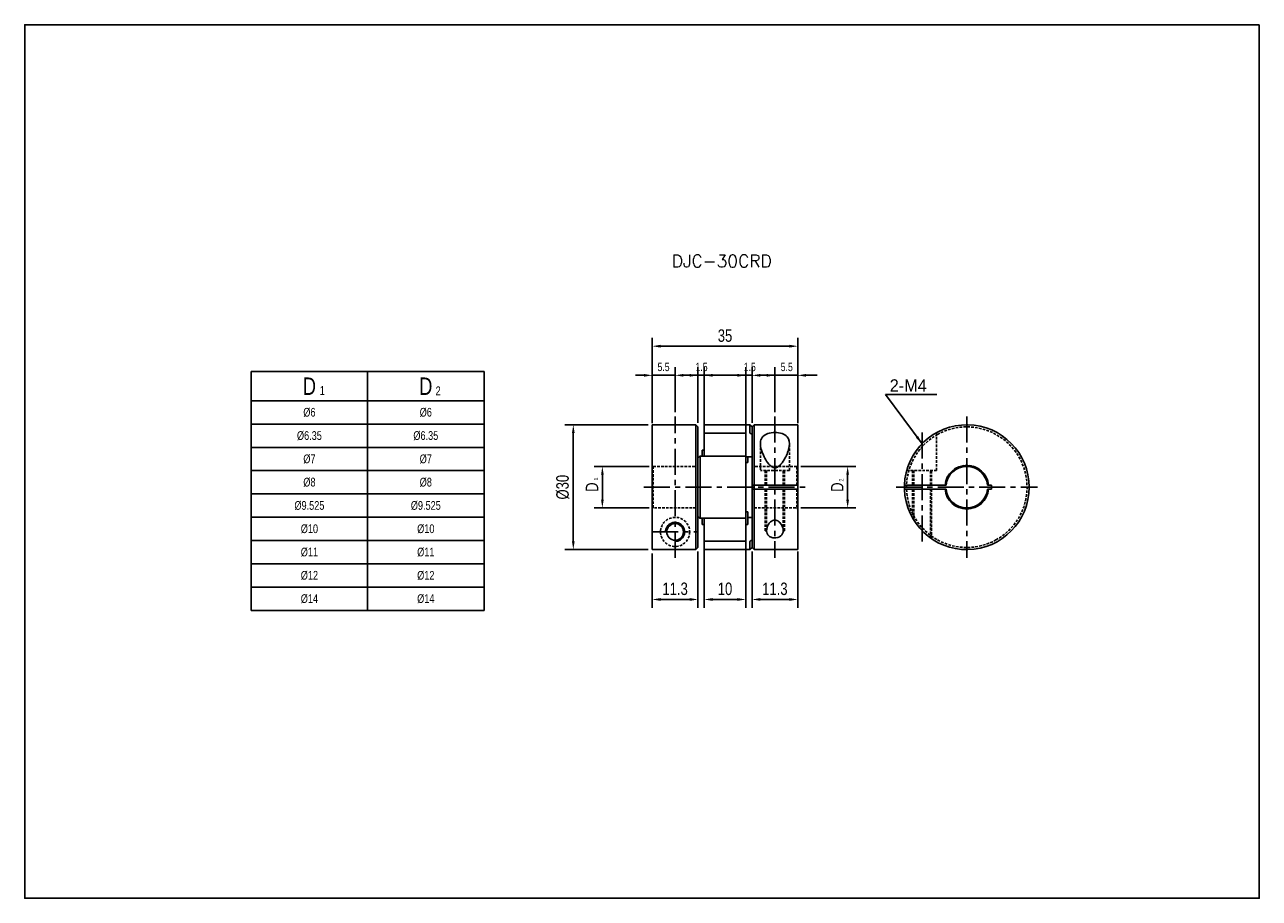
# Model space of a CAD drawing. Header units: millimetres. Extents: x 0 to 297, y 0 to 210.
import ezdxf

# ---------------------------------------------------------------- set-up
doc = ezdxf.new("R2010")
doc.units = ezdxf.units.MM
doc.header["$LTSCALE"] = 5
for name, pattern in [('CENTER', [2, 1.25, -0.25, 0.25, -0.25]), ('DASHED', [0.75, 0.5, -0.25]), ('HIDDEN2', [0.1875, 0.125, -0.0625])]:
    doc.linetypes.add(name, pattern=pattern)
doc.layers.get('0').update_dxf_attribs({"linetype": 'CONTINUOUS'})
doc.layers.get('Defpoints').update_dxf_attribs({"linetype": 'CONTINUOUS'})
for name, color, linetype in [('BM', 2, 'CONTINUOUS'), ('CT', 1, 'CENTER'), ('D', 7, 'CONTINUOUS'), ('DIM', 7, 'CONTINUOUS'), ('HD', 4, 'DASHED')]:
    doc.layers.add(name, color=color, linetype=linetype)
doc.styles.add('H', font='txt.shx')
doc.styles.get("Standard").update_dxf_attribs({"font": 'Gulim.ttf', "width": 0.8, "height": 3})
doc.dimstyles.new('LIM', dxfattribs={"dimtxt": 2, "dimasz": 2, "dimexe": 2, "dimexo": 1, "dimgap": 1, "dimtad": 1, "dimdec": 3, "dimzin": 9, "dimdsep": 46, "dimtxsty": 'Standard', "dimcen": 3, "dimclrd": 1, "dimclre": 1, "dimadec": 0, "dimazin": 0, "dimtfac": 1, "dimtdec": 3, "dimtmove": 0, "dimatfit": 3, "dimfxl": 0, "dimtolj": 1, "dimtzin": 0, "dimarcsym": 0})

# ---------------------------------------------------------------- blocks, each defined once
blk = doc.blocks.new('*D68')
at = {"layer": 'Defpoints', "color": 0}
for p in [(173.47, 86.8), (163.47, 84.86), (173.47, 71.83)]:
    blk.add_point(p, dxfattribs=at)
at = {"layer": 'DIM', "color": 1, "lineweight": -2}
for p, q in [((163.47, 83.86), (163.47, 69.83)), ((173.47, 85.8), (173.47, 69.83)), ((165.47, 71.83), (171.47, 71.83))]:
    blk.add_line(p, q, dxfattribs=at)
at = {"layer": 'DIM', "color": 1}
for points in [[(165.47, 72.17), (165.47, 71.5), (163.47, 71.83)], [(171.47, 72.17), (171.47, 71.5), (173.47, 71.83)]]:
    blk.add_solid(points, dxfattribs=at)
at = {"layer": 'DIM', "color": 0, "insert": (168.47, 74.38), "char_height": 3, "attachment_point": 5}
blk.add_mtext('\\A1;10', dxfattribs=at)
blk = doc.blocks.new('*D69')
at = {"layer": 'Defpoints', "color": 0}
for p in [(185.97, 132.72), (150.97, 113.2), (185.97, 113.2)]:
    blk.add_point(p, dxfattribs=at)
at = {"layer": 'DIM', "color": 1, "lineweight": -2}
for p, q in [((150.97, 114.2), (150.97, 134.72)), ((185.97, 114.2), (185.97, 134.72)), ((152.97, 132.72), (183.97, 132.72))]:
    blk.add_line(p, q, dxfattribs=at)
at = {"layer": 'DIM', "color": 1}
for points in [[(152.97, 133.05), (152.97, 132.38), (150.97, 132.72)], [(183.97, 133.05), (183.97, 132.38), (185.97, 132.72)]]:
    blk.add_solid(points, dxfattribs=at)
at = {"layer": 'DIM', "color": 0, "insert": (168.47, 135.25), "char_height": 3, "attachment_point": 5}
blk.add_mtext('\\A1;35', dxfattribs=at)
blk = doc.blocks.new('*D70')
at = {"layer": 'Defpoints', "color": 0}
for p in [(150.97, 83.88), (161.97, 84.33), (161.97, 71.83)]:
    blk.add_point(p, dxfattribs=at)
at = {"layer": 'DIM', "color": 1, "lineweight": -2}
for p, q in [((161.97, 83.33), (161.97, 69.83)), ((150.97, 82.88), (150.97, 69.83)), ((152.97, 71.83), (159.97, 71.83))]:
    blk.add_line(p, q, dxfattribs=at)
at = {"layer": 'DIM', "color": 1}
for points in [[(152.97, 72.17), (152.97, 71.5), (150.97, 71.83)], [(159.97, 72.17), (159.97, 71.5), (161.97, 71.83)]]:
    blk.add_solid(points, dxfattribs=at)
at = {"layer": 'DIM', "color": 0, "insert": (156.47, 74.38), "char_height": 3, "attachment_point": 5}
blk.add_mtext('\\A1;11.3', dxfattribs=at)
blk = doc.blocks.new('*D71')
at = {"layer": 'Defpoints', "color": 0}
for p in [(151.02, 113.83), (131.97, 83.83), (151.02, 83.83)]:
    blk.add_point(p, dxfattribs=at)
at = {"layer": 'DIM', "color": 1, "lineweight": -2}
for p, q in [((150.02, 113.83), (129.97, 113.83)), ((131.97, 111.83), (131.97, 85.83)), ((150.02, 83.83), (129.97, 83.83))]:
    blk.add_line(p, q, dxfattribs=at)
at = {"layer": 'DIM', "color": 1}
for points in [[(131.64, 111.83), (132.3, 111.83), (131.97, 113.83)], [(131.64, 85.83), (132.3, 85.83), (131.97, 83.83)]]:
    blk.add_solid(points, dxfattribs=at)
at = {"layer": 'DIM', "color": 0, "insert": (129.43, 98.83), "char_height": 3, "attachment_point": 5, "rotation": 90}
blk.add_mtext('\\A1;%%C30', dxfattribs=at)
blk = doc.blocks.new('*D72')
at = {"layer": 'Defpoints', "color": 0}
for p in [(138.97, 103.8), (151.22, 103.8), (151.22, 93.85)]:
    blk.add_point(p, dxfattribs=at)
at = {"layer": 'DIM', "color": 1, "lineweight": -2}
for p, q in [((150.22, 103.8), (136.97, 103.8)), ((138.97, 95.85), (138.97, 101.8)), ((150.22, 93.85), (136.97, 93.85))]:
    blk.add_line(p, q, dxfattribs=at)
at = {"layer": 'DIM', "color": 1}
for points in [[(138.64, 101.8), (139.3, 101.8), (138.97, 103.8)], [(138.64, 95.85), (139.3, 95.85), (138.97, 93.85)]]:
    blk.add_solid(points, dxfattribs=at)
at = {"layer": 'DIM', "color": 0, "insert": (136.47, 98.83), "char_height": 3, "attachment_point": 5, "rotation": 90}
blk.add_mtext('\\A1;D', dxfattribs=at)
blk = doc.blocks.new('*D73')
at = {"layer": 'Defpoints', "color": 0}
for p in [(174.97, 84.33), (185.97, 84.33), (185.97, 71.83)]:
    blk.add_point(p, dxfattribs=at)
at = {"layer": 'DIM', "color": 1, "lineweight": -2}
for p, q in [((174.97, 83.33), (174.97, 69.83)), ((185.97, 83.33), (185.97, 69.83)), ((176.97, 71.83), (183.97, 71.83))]:
    blk.add_line(p, q, dxfattribs=at)
at = {"layer": 'DIM', "color": 1}
for points in [[(176.97, 72.17), (176.97, 71.5), (174.97, 71.83)], [(183.97, 72.17), (183.97, 71.5), (185.97, 71.83)]]:
    blk.add_solid(points, dxfattribs=at)
at = {"layer": 'DIM', "color": 0, "insert": (180.47, 74.38), "char_height": 3, "attachment_point": 5}
blk.add_mtext('\\A1;11.3', dxfattribs=at)
blk = doc.blocks.new('*D74')
at = {"layer": 'Defpoints', "color": 0}
for p in [(185.72, 103.83), (185.72, 93.83), (197.97, 93.83)]:
    blk.add_point(p, dxfattribs=at)
at = {"layer": 'DIM', "color": 1, "lineweight": -2}
for p, q in [((186.72, 103.83), (199.97, 103.83)), ((197.97, 101.83), (197.97, 95.83)), ((186.72, 93.83), (199.97, 93.83))]:
    blk.add_line(p, q, dxfattribs=at)
at = {"layer": 'DIM', "color": 1}
for points in [[(197.64, 101.83), (198.3, 101.83), (197.97, 103.83)], [(197.64, 95.83), (198.3, 95.83), (197.97, 93.83)]]:
    blk.add_solid(points, dxfattribs=at)
at = {"layer": 'DIM', "color": 0, "insert": (195.47, 98.83), "char_height": 3, "attachment_point": 5, "rotation": 90}
blk.add_mtext('\\A1;D', dxfattribs=at)

msp = doc.modelspace()

# ---------------------------------------------------------------- linework, layer by layer
for p, q in [((54.4917, 126.5993), (54.4917, 69.1993)), ((54.4917, 126.5993), (110.4917, 126.5993)), ((110.4917, 126.5993), (110.4917, 69.1993)), ((54.4917, 69.1993), (110.4917, 69.1993))]:
    msp.add_line(p, q)
at = {"color": 4}
for p, q in [((82.4917, 126.5993), (82.4917, 69.1993)), ((54.4917, 119.5993), (110.4917, 119.5993))]:
    msp.add_line(p, q, dxfattribs=at)
at = {"color": 1}
for p, q in [((54.4917, 113.9993), (110.4917, 113.9993)), ((54.4917, 108.3993), (110.4917, 108.3993)), ((54.4917, 102.7993), (110.4917, 102.7993)), ((54.4917, 97.1993), (110.4917, 97.1993)), ((54.4917, 91.5993), (110.4917, 91.5993)), ((54.4917, 85.9993), (110.4917, 85.9993)), ((54.4917, 80.3993), (110.4917, 80.3993)), ((54.4917, 74.7993), (110.4917, 74.7993))]:
    msp.add_line(p, q, dxfattribs=at)
msp.add_lwpolyline([(297, 210), (0, 210), (0, 0), (297, 0)], close=True)
at = {"layer": 'BM', "linetype": 'Continuous'}
for p, q in [((150.9687, 113.7762), (150.9687, 83.8845)), ((161.4687, 113.8262), (151.0187, 113.8262)), ((161.4687, 83.8345), (161.4687, 113.8262)), ((161.9687, 113.3262), (161.4687, 113.8262)), ((161.9687, 105.8345), (161.9687, 113.3262)), ((163.4687, 111.8163), (163.4687, 113.7762)), ((174.4687, 113.8262), (163.5187, 113.8262)), ((174.4687, 111.8597), (174.4687, 113.8262)), ((174.9687, 113.3262), (174.4687, 113.8262)), ((175.4687, 113.8262), (174.9687, 113.3262)), ((174.9687, 111.52), (174.9687, 113.3262)), ((175.4687, 113.8262), (175.4687, 99.3262)), ((185.9187, 113.8262), (175.4687, 113.8262)), ((185.9687, 99.3262), (185.9687, 113.7762)), ((163.4687, 111.7588), (163.4687, 111.8163)), ((163.4687, 106.3262), (163.4687, 111.7588)), ((173.4187, 111.8088), (163.5187, 111.8088)), ((173.4687, 111.7588), (173.4687, 106.3262)), ((174.9687, 111.52), (174.5436, 111.7731)), ((174.9687, 99.3262), (174.9687, 111.52)), ((163.4687, 107.7578), (162.9687, 107.7578)), ((162.9687, 107.7578), (162.9687, 106.2762)), ((162.3937, 106.2514), (161.9687, 105.8345)), ((161.9687, 105.8345), (161.9687, 91.8178)), ((173.4187, 106.2762), (162.443, 106.2762)), ((162.4687, 106.2509), (162.4687, 91.4014)), ((163.4687, 106.2762), (163.4687, 106.3262)), ((173.4687, 106.3262), (173.4687, 106.2262)), ((173.4687, 106.2262), (173.4687, 91.4262)), ((173.4687, 106.096), (174.9687, 106.096)), ((173.4687, 104.7578), (173.9687, 104.7578)), ((173.9687, 104.7578), (173.9687, 106.096)), ((175.4687, 99.3262), (174.9687, 99.3262)), ((174.9687, 98.3262), (174.9687, 99.3262)), ((174.9687, 86.1324), (174.9687, 98.3262)), ((174.9687, 98.3262), (175.4687, 98.3262)), ((175.4687, 99.3262), (185.9187, 99.3262)), ((175.4687, 98.3262), (175.4687, 99.3262)), ((175.4687, 98.3262), (175.4687, 83.8262)), ((175.4687, 98.3262), (185.9187, 98.3262)), ((185.9687, 99.3262), (185.9187, 99.3262)), ((185.9187, 98.3262), (185.9687, 98.3262)), ((185.9687, 99.3262), (185.9687, 98.3262)), ((185.9687, 83.8762), (185.9687, 98.3262)), ((211.6904, 99.3262), (211.6403, 99.3262)), ((211.6403, 98.3262), (211.6904, 98.3262)), ((211.6904, 99.3262), (221.4059, 99.3262)), ((221.4059, 98.3262), (211.6904, 98.3262)), ((221.6571, 99.3262), (221.4059, 99.3262)), ((221.4059, 98.3262), (221.6571, 98.3262)), ((231.8581, 99.3262), (231.6069, 99.3262)), ((231.6069, 98.3262), (231.8581, 98.3262)), ((231.8581, 99.3262), (232.6111, 99.3262)), ((232.6111, 98.3262), (231.8581, 98.3262)), ((232.6111, 99.3262), (232.6111, 98.3262)), ((173.9687, 92.8946), (173.4687, 92.8946)), ((173.9687, 92.8946), (173.9687, 89.8946)), ((161.9687, 91.8178), (161.9687, 84.3348)), ((161.9687, 91.8178), (162.3937, 91.4009)), ((162.443, 91.3762), (173.4187, 91.3762)), ((162.9687, 89.8946), (162.9687, 91.3762)), ((162.9687, 89.8946), (163.4687, 89.8946)), ((163.4687, 91.3262), (163.4687, 91.3762)), ((163.4687, 85.8936), (163.4687, 91.3262)), ((173.4687, 91.4262), (173.4687, 91.3262)), ((173.4687, 91.3262), (173.4687, 85.8936)), ((173.4687, 89.8946), (173.9687, 89.8946)), ((174.9687, 91.5563), (173.9687, 91.5563)), ((174.9687, 86.1324), (174.5436, 85.8792)), ((174.9687, 86.1324), (174.9687, 84.3262)), ((161.4687, 83.8345), (151.0187, 83.8345)), ((161.9687, 84.3348), (161.4687, 83.8345)), ((163.4687, 85.8361), (163.4687, 85.8936)), ((163.4687, 85.8361), (163.4687, 83.8762)), ((163.5187, 85.8436), (173.4187, 85.8436)), ((163.5187, 83.8262), (174.4687, 83.8262)), ((174.4687, 85.7926), (174.4687, 83.8262)), ((174.4687, 83.8262), (174.9687, 84.3262)), ((174.9687, 84.3262), (175.4687, 83.8262)), ((175.4687, 83.8262), (185.9187, 83.8262))]:
    msp.add_line(p, q, dxfattribs=at)
at = {"layer": 'BM', "linetype": 'HIDDEN2'}
for p, q in [((174.5436, 111.7731), (174.9687, 111.52)), ((161.9687, 96.9884), (161.9687, 100.6639)), ((162.443, 91.3762), (162.443, 91.3762))]:
    msp.add_line(p, q, dxfattribs=at)
at = {"layer": 'BM', "linetype": 'Continuous'}
msp.add_circle((156.4687, 88.072), 2, dxfattribs=at)
for centre, radius, start, end in [((151.0187, 113.7762), 0.05, 90, 180), ((163.5187, 113.7762), 0.05, 90, 180), ((185.9187, 113.7762), 0.05, 0, 90), ((226.632, 98.8262), 15, 181.910213, 178.089787), ((163.5187, 111.7588), 0.05, 90, 180), ((173.4187, 111.7588), 0.05, 0, 90), ((173.4187, 106.2262), 0.05, 0, 90), ((226.632, 98.8262), 5.25, 5.465024, 174.534976), ((226.632, 98.8262), 5, 5.73917, 174.26083), ((226.632, 98.8262), 15, 178.089552, 181.910213), ((226.632, 98.8262), 5.25, 185.465024, 354.534976), ((226.632, 98.8262), 5, 185.73917, 354.26083), ((173.4187, 91.4262), 0.05, 270, 0), ((151.0187, 83.8845), 0.05, 179.98347, 269.984575), ((163.5187, 85.8936), 0.05, 180, 270), ((163.5187, 83.8762), 0.05, 180, 270), ((173.4187, 85.8936), 0.05, 270, 0), ((174.6278, 85.7307), 0.1707, 119.535467, 158.723993), ((185.9187, 83.8762), 0.05, 270, 0)]:
    msp.add_arc(centre, radius, start, end, dxfattribs=at)
at = {"layer": 'BM', "linetype": 'HIDDEN2'}
for centre, radius, start, end in [((226.632, 98.8262), 5.25, 5.4689, 174.534976), ((156.4687, 88.072), 2, 87.356565, 91.340037), ((156.4687, 88.072), 2, 0, 7.154368), ((156.4687, 88.072), 2, 355.821896, 0)]:
    msp.add_arc(centre, radius, start, end, dxfattribs=at)
at = {"layer": 'BM', "color": 1, "linetype": 'Continuous'}
msp.add_arc((156.4687, 88.072), 2.3, 270, 180.629192, dxfattribs=at)
at = {"layer": 'BM', "linetype": 'Continuous'}
for points, knots in [([(174.4687, 111.8597), (174.4687, 111.8575), (174.4693, 111.8548), (174.4704, 111.8517), (174.4715, 111.8487), (174.4731, 111.8454), (174.4751, 111.8419), (174.4778, 111.8372), (174.4813, 111.8321), (174.485, 111.8272), (174.4901, 111.8204), (174.4959, 111.8137), (174.5018, 111.8075), (174.5093, 111.7997), (174.5172, 111.7925), (174.5248, 111.7863), (174.5312, 111.7811), (174.5376, 111.7766), (174.5436, 111.7731)], [0, 0, 0, 0, 0.10141192, 0.10141192, 0.10141192, 0.20199381, 0.20199381, 0.20199381, 0.34420693, 0.34420693, 0.34420693, 0.54198248, 0.54198248, 0.54198248, 0.79214197, 0.79214197, 0.79214197, 1, 1, 1, 1]), ([(176.9687, 109.2831), (176.9687, 109.716), (177.0417, 110.115), (177.4032, 110.8422), (177.6923, 111.1559), (178.4942, 111.6383), (179.0146, 111.8087), (180.164, 111.9769), (180.7974, 111.9758), (181.9449, 111.8029), (182.4658, 111.6299), (183.269, 111.1359), (183.5515, 110.8181), (184.0766, 109.7283), (184.0147, 108.8276), (183.5061, 106.9748), (183.0637, 105.9872), (182.1354, 104.5977), (181.7804, 104.1236), (181.0451, 103.6168), (180.7545, 103.4927), (180.1477, 103.502), (179.8622, 103.6326), (179.136, 104.1484), (178.7853, 104.6193), (178.1684, 105.5493), (177.9082, 106.0325), (177.2518, 107.4699), (176.9687, 108.4174), (176.9687, 109.2831)], [0, 0, 0, 0, 0.0625, 0.0625, 0.125, 0.125, 0.1875, 0.1875, 0.25, 0.25, 0.3125, 0.3125, 0.375, 0.375, 0.5, 0.5, 0.625, 0.625, 0.6875, 0.6875, 0.71875, 0.71875, 0.75, 0.75, 0.8125, 0.8125, 0.875, 0.875, 1, 1, 1, 1]), ([(162.4687, 106.2509), (162.4687, 106.2548), (162.468, 106.2584), (162.4669, 106.2614), (162.4658, 106.2645), (162.4642, 106.267), (162.4622, 106.2691), (162.4595, 106.272), (162.4561, 106.2739), (162.4524, 106.275), (162.4472, 106.2765), (162.4414, 106.2765), (162.4355, 106.2754), (162.428, 106.274), (162.4202, 106.2708), (162.4125, 106.2662), (162.4061, 106.2623), (162.3997, 106.2574), (162.3937, 106.2514)], [0, 0, 0, 0, 0.10141192, 0.10141192, 0.10141192, 0.20199381, 0.20199381, 0.20199381, 0.34420693, 0.34420693, 0.34420693, 0.54198248, 0.54198248, 0.54198248, 0.79214197, 0.79214197, 0.79214197, 1, 1, 1, 1]), ([(162.3937, 91.4009), (162.3992, 91.3954), (162.4051, 91.3908), (162.4111, 91.3871), (162.4182, 91.3825), (162.4256, 91.3793), (162.4326, 91.3776), (162.4388, 91.3761), (162.4449, 91.3757), (162.4504, 91.3769), (162.4542, 91.3777), (162.4578, 91.3793), (162.4608, 91.3819), (162.4631, 91.3839), (162.4651, 91.3865), (162.4665, 91.3897), (162.4676, 91.3925), (162.4684, 91.3957), (162.4686, 91.3991), (162.4686, 91.3999), (162.4687, 91.4007), (162.4687, 91.4014)], [0, 0, 0, 0, 0.19255311, 0.19255311, 0.19255311, 0.4259648, 0.4259648, 0.4259648, 0.6305867, 0.6305867, 0.6305867, 0.77449031, 0.77449031, 0.77449031, 0.88565314, 0.88565314, 0.88565314, 0.97988904, 0.97988904, 0.97988904, 1, 1, 1, 1]), ([(178.4687, 88.3692), (178.4687, 88.84), (178.6155, 89.3342), (179.0285, 90.0386), (179.2012, 90.2697), (179.64, 90.6723), (179.9169, 90.8491), (180.5549, 90.9694), (180.8966, 90.8886), (181.438, 90.5737), (181.6502, 90.3593), (182.1701, 89.6858), (182.3718, 89.1874), (182.5136, 88.2326), (182.4464, 87.7654), (181.8916, 87.0057), (181.3535, 86.7123), (180.3866, 86.628), (180.051, 86.658), (179.4549, 86.826), (179.204, 86.9598), (178.6242, 87.4551), (178.4687, 87.8984), (178.4687, 88.3692)], [0, 0, 0, 0, 0.125, 0.125, 0.1875, 0.1875, 0.25, 0.25, 0.3125, 0.3125, 0.375, 0.375, 0.5, 0.5, 0.625, 0.625, 0.75, 0.75, 0.8125, 0.8125, 0.875, 0.875, 1, 1, 1, 1])]:
    msp.add_open_spline(points, degree=3, knots=knots, dxfattribs=at)
at = {"layer": 'CT'}
for p, q in [((156.4687, 81.8345), (156.4687, 115.8262)), ((180.4687, 115.8262), (180.4687, 81.8262)), ((226.632, 115.8262), (226.632, 81.8262)), ((215.8778, 111.9923), (215.8778, 85.66)), ((148.9687, 98.8304), (187.9687, 98.8262)), ((209.632, 98.8262), (243.632, 98.8262)), ((150.9687, 88.072), (161.9687, 88.072))]:
    msp.add_line(p, q, dxfattribs=at)
at = {"layer": 'DIM', "color": 1}
for p, q in [((150.9687, 114.7762), (150.9687, 127.7159)), ((156.4687, 116.8262), (156.4687, 127.7159)), ((161.9687, 114.3262), (161.9687, 127.7159)), ((163.4687, 110.0425), (163.4687, 127.7159)), ((173.4687, 110.0425), (173.4687, 127.7159)), ((174.9687, 114.3262), (174.9687, 127.7159)), ((180.4687, 116.8262), (180.4687, 127.7159)), ((185.9687, 114.7762), (185.9687, 127.7159)), ((148.9687, 125.7159), (146.9687, 125.7159)), ((150.9687, 125.7159), (156.4687, 125.7159)), ((159.9687, 125.7159), (157.9687, 125.7159)), ((158.4687, 125.7159), (166.6591, 125.7159)), ((161.9687, 125.7159), (163.4687, 125.7159)), ((165.4687, 125.7159), (173.3734, 125.7159)), ((171.4687, 125.7159), (169.4687, 125.7159)), ((173.4687, 125.7159), (174.9687, 125.7159)), ((178.4687, 125.7159), (176.4687, 125.7159)), ((176.9687, 125.7159), (184.8734, 125.7159)), ((180.4687, 125.7159), (185.9687, 125.7159)), ((187.9687, 125.7159), (190.6431, 125.7159))]:
    msp.add_line(p, q, dxfattribs=at)
for points in [[(148.9687, 126.0492), (148.9687, 125.3825), (150.9687, 125.7159)], [(158.4687, 126.0492), (158.4687, 125.3825), (156.4687, 125.7159)], [(159.9687, 126.0492), (159.9687, 125.3825), (161.9687, 125.7159)], [(165.4687, 126.0492), (165.4687, 125.3825), (163.4687, 125.7159)], [(171.4687, 126.0492), (171.4687, 125.3825), (173.4687, 125.7159)], [(176.9687, 126.0492), (176.9687, 125.3825), (174.9687, 125.7159)], [(178.4687, 126.0492), (178.4687, 125.3825), (180.4687, 125.7159)], [(187.9687, 126.0492), (187.9687, 125.3825), (185.9687, 125.7159)]]:
    msp.add_solid(points, dxfattribs=at)
at = {"layer": 'HD', "linetype": 'HIDDEN2'}
for p, q in [((219.3778, 102.8262), (219.3778, 111.9536)), ((176.9687, 109.2831), (176.9687, 102.8262)), ((183.9687, 102.8262), (183.9687, 109.2821)), ((151.2187, 103.8011), (150.9687, 104.0523)), ((185.9687, 104.0762), (185.7187, 103.8262)), ((151.2187, 93.8512), (151.2187, 103.8011)), ((151.2187, 103.8011), (161.4687, 103.8011)), ((185.7187, 103.8262), (175.4687, 103.8262)), ((183.9687, 102.8262), (176.9687, 102.8262)), ((178.4687, 102.8262), (178.4687, 99.3262)), ((182.4687, 99.3262), (182.4687, 102.8262)), ((185.7187, 99.3262), (185.7187, 103.8262)), ((212.3778, 103.5003), (212.3778, 102.8262)), ((219.3778, 102.8262), (212.3778, 102.8262)), ((213.8778, 102.8262), (213.8778, 99.3262)), ((217.8778, 99.3262), (217.8778, 102.8262)), ((178.4687, 98.3262), (178.4687, 88.3692)), ((182.4687, 88.3711), (182.4687, 98.3262)), ((185.7187, 98.3262), (185.7187, 93.8262)), ((213.8778, 98.3262), (213.8778, 90.9287)), ((217.8778, 86.6497), (217.8778, 98.3262)), ((150.9687, 93.6), (151.2187, 93.8512)), ((161.4687, 93.8512), (151.2187, 93.8512)), ((175.4687, 93.8262), (185.7187, 93.8262)), ((185.7187, 93.8262), (185.9687, 93.5762))]:
    msp.add_line(p, q, dxfattribs=at)
at = {"layer": 'HD', "color": 1, "linetype": 'HIDDEN2'}
for p, q in [((178.1687, 102.8262), (178.1687, 99.3262)), ((182.7687, 99.3262), (182.7687, 102.8262)), ((213.5778, 102.8262), (213.5778, 99.3262)), ((218.1778, 99.3262), (218.1778, 102.8262)), ((178.1687, 98.3262), (178.1687, 88.3692)), ((182.7687, 88.3711), (182.7687, 98.3262)), ((213.5778, 98.3262), (213.5778, 91.4378)), ((218.1778, 86.4356), (218.1778, 98.3262))]:
    msp.add_line(p, q, dxfattribs=at)
at = {"layer": 'HD'}
for p, q in [((178.1687, 88.3692), (178.4687, 88.3692)), ((182.7687, 88.3711), (182.4689, 88.3706))]:
    msp.add_line(p, q, dxfattribs=at)
at = {"layer": 'HD', "linetype": 'HIDDEN2'}
msp.add_circle((156.4687, 88.072), 3.5, dxfattribs=at)
for start, end in [(61.096665, 118.903335), (118.903335, 178.023892), (298.903335, 61.096665), (178.023892, 181.976108), (181.976108, 241.096665), (241.096665, 298.903335)]:
    msp.add_arc((226.632, 98.8262), 14.5, start, end, dxfattribs=at)

# ---------------------------------------------------------------- texts
at = {"color": 0}
for s, insert, char_height, width, attachment_point in [('D', (68.4917, 123.0993), 4.2, 28, 5), ('D', (96.4917, 123.0993), 4.2, 28, 5), ('1', (70.9875, 123.1242), 2.1, 6.3, 1), ('2', (98.8579, 123.0437), 2.1, 3.36, 1), ('%%c6', (68.4917, 116.7993), 2.1, 28, 5), ('%%c6', (96.4917, 116.7993), 2.1, 28, 5), ('%%c6.35', (68.4917, 111.1993), 2.1, 28, 5), ('%%c6.35', (96.4917, 111.1993), 2.1, 28, 5), ('%%c7', (68.4917, 105.5993), 2.1, 28, 5), ('%%c7', (96.4917, 105.5993), 2.1, 28, 5), ('%%c8', (68.4917, 99.9993), 2.1, 28, 5), ('%%c8', (96.4917, 99.9993), 2.1, 28, 5), ('%%c9.525', (68.4917, 94.3993), 2.1, 28, 5), ('%%c9.525', (96.4917, 94.3993), 2.1, 28, 5), ('%%c10', (68.4917, 88.7993), 2.1, 28, 5), ('%%c10', (96.4917, 88.7993), 2.1, 28, 5), ('%%c11', (68.4917, 83.1993), 2.1, 28, 5), ('%%c11', (96.4917, 83.1993), 2.1, 28, 5), ('%%c12', (68.4917, 77.5993), 2.1, 28, 5), ('%%c12', (96.4917, 77.5993), 2.1, 28, 5), ('%%c14', (68.4917, 71.9993), 2.1, 28, 5), ('%%c14', (96.4917, 71.9993), 2.1, 28, 5)]:
    msp.add_mtext(s, dxfattribs=dict(at, insert=insert, char_height=char_height, width=width, attachment_point=attachment_point))
at = {"layer": 'D', "insert": (155.668, 154.6862), "char_height": 3, "attachment_point": 1, "style": 'H'}
msp.add_mtext('DJC-30CRD', dxfattribs=at)
at = {"layer": 'DIM'}
msp.add_text('2-M4', height=3, dxfattribs=at).set_placement((208.0827, 121.7596))
at = {"layer": 'DIM', "char_height": 2, "attachment_point": 5}
for s, insert in [('\\A1;5.5', (153.684, 127.7159)), ('\\A1;1.5', (162.8311, 127.7159)), ('\\A1;1.5', (174.4255, 127.7159)), ('\\A1;5.5', (183.3216, 127.7159))]:
    msp.add_mtext(s, dxfattribs=dict(at, insert=insert))
at = {"layer": 'DIM', "char_height": 1, "attachment_point": 1, "rotation": 90}
for s, insert, width in [('1', (136.9532, 100.4267), 16.4), ('2', (195.9357, 100.1958), 5.6)]:
    msp.add_mtext(s, dxfattribs=dict(at, insert=insert, width=width))

# ---------------------------------------------------------------- dimensions: what is measured, and where the dimension line sits
at = {"layer": 'DIM'}
for base, p1, p2, picture, middle in [((185.9687, 132.7159), (150.9687, 113.1951), (185.9687, 113.1951), '*D69', (168.4687, 135.2538)), ((173.4687, 71.8345), (163.4687, 84.8561), (173.4687, 86.7957), '*D68', (168.4687, 74.3765))]:
    dim = msp.add_linear_dim(base=base, p1=p1, p2=p2, dimstyle='LIM', dxfattribs=at)
    dim.commit()
    dim.dimension.update_dxf_attribs({"geometry": picture, "text_midpoint": middle})
for base, p1, p2, text, picture, middle in [((131.9687, 83.8345), (151.0187, 113.8262), (151.0187, 83.8345), '%%C30', '*D71', (129.4307, 98.8303)), ((138.9687, 103.8011), (151.2187, 93.8512), (151.2187, 103.8011), 'D', '*D72', (136.4667, 98.8262)), ((197.9687, 93.8262), (185.7187, 103.8262), (185.7187, 93.8262), 'D', '*D74', (195.4667, 98.8262))]:
    dim = msp.add_linear_dim(base=base, p1=p1, p2=p2, angle=90, text=text, dimstyle='LIM', dxfattribs=at)
    dim.commit()
    dim.dimension.update_dxf_attribs({"geometry": picture, "text_midpoint": middle})
for base, p1, p2, picture, middle in [((161.9687, 71.8345), (150.9687, 83.8845), (161.9687, 84.3348), '*D70', (156.4687, 74.3765)), ((185.9687, 71.8345), (174.9687, 84.3262), (185.9687, 84.3262), '*D73', (180.4687, 74.3765))]:
    dim = msp.add_linear_dim(base=base, p1=p1, p2=p2, text='11.3', dimstyle='LIM', dxfattribs=at)
    dim.commit()
    dim.dimension.update_dxf_attribs({"geometry": picture, "text_midpoint": middle})

# ---------------------------------------------------------------- leaders
msp.add_leader([(215.8778, 109.2831), (207.086, 121.1398), (219.4409, 121.1398)], dimstyle='LIM', override={"dimgap": 1, "dimtad": 0}, dxfattribs=at)

doc.saveas('drawing.dxf')
